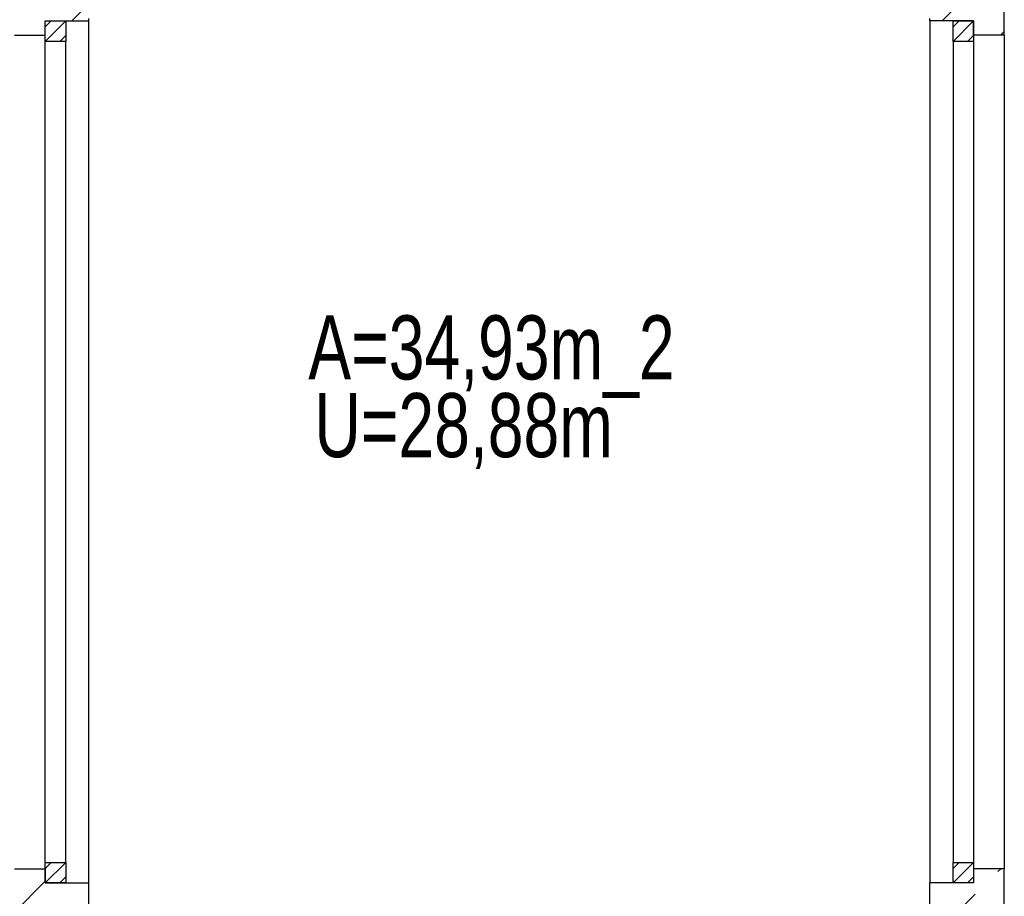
# Model space of a CAD drawing. Header units: metres. Extents: x 940 to 7099, y 1241 to 5343.
# Tile 21 of 23: x 5629 to 6012, y 2734 to 3076. Entities that reach past the tile are written whole.
import ezdxf

# ---------------------------------------------------------------- set-up
doc = ezdxf.new("R2010")
doc.units = ezdxf.units.M
doc.header["$LTSCALE"] = 100
doc.header["$MEASUREMENT"] = 0
doc.linetypes.add('HIDDEN', pattern=[0.375, 0.25, -0.125])
for name, color, linetype in [('20', 211, 'Continuous'), ('22', 211, 'Continuous'), ('30', 5, 'Continuous'), ('32', 2, 'Continuous'), ('64', 1, 'Continuous'), ('67', 2, 'Continuous'), ('68', 211, 'Continuous')]:
    doc.layers.add(name, color=color, linetype=linetype)

msp = doc.modelspace()

# ---------------------------------------------------------------- linework, layer by layer
at = {"layer": '20', "linetype": 'Continuous'}
for p, q in [((5988.2799, 3075), (6012.5, 3099.2201)), ((5648.8687, 3075), (5655.5, 3081.6313)), ((6011.0642, 3069.5), (6012.5, 3070.9358))]:
    msp.add_line(p, q, dxfattribs=at)
at = {"layer": '22', "linetype": 'HIDDEN'}
for p, q in [((5983.5, 2716.6667), (6011.0833, 2744.25)), ((5626.5, 2727.3622), (5638.5, 2739.3622))]:
    msp.add_line(p, q, dxfattribs=at)
at = {"layer": '32', "color": 7, "linetype": 'Continuous'}
for p, q in [((6012.5, 3069.5), (6012.5, 3103.5)), ((5655.5, 3075), (5655.5, 3076)), ((5983.5, 3075), (5983.5, 3076)), ((6012.5, 2710.25), (6012.5, 2744.25)), ((5655.5, 2715.75), (5655.5, 2738.75)), ((5983.5, 2715.75), (5983.5, 2738.75))]:
    msp.add_line(p, q, dxfattribs=at)
at = {"layer": '64', "color": 7, "linetype": 'Continuous'}
for p, q in [((5638.5, 3069.5), (5638.5, 3075)), ((5638.5, 3075), (5655.5, 3075)), ((6000.5, 3075), (5983.5, 3075)), ((6000.5, 3069.5), (6000.5, 3075)), ((5626.5, 3069.5), (5638.5, 3069.5)), ((6012.5, 3069.5), (6000.5, 3069.5)), ((5626.5, 2744.25), (5638.5, 2744.25)), ((5638.5, 2744.25), (5638.5, 2738.75)), ((6012.5, 2744.25), (6000.5, 2744.25)), ((6000.5, 2744.25), (6000.5, 2738.75)), ((5638.5, 2738.75), (5655.5, 2738.75)), ((6000.5, 2738.75), (5983.5, 2738.75))]:
    msp.add_line(p, q, dxfattribs=at)
at = {"layer": '67', "linetype": 'Continuous'}
for p, q in [((5638.5, 3067), (5638.5, 3075)), ((5638.5, 3075), (5646.5, 3075)), ((5646.5, 3075), (5646.5, 3067)), ((5655.5, 2738.75), (5655.5, 3075)), ((5983.5, 3075), (5983.5, 2738.75)), ((5992.5, 3067), (5992.5, 3075)), ((5992.5, 3075), (6000.5, 3075)), ((6000.5, 3075), (6000.5, 3067)), ((5638.5, 2744.25), (5638.5, 3069.5)), ((6000.5, 3069.5), (6000.5, 2744.25)), ((6012.5, 3069.5), (6012.5, 2744.25)), ((5646.5, 3067), (5638.5, 3067)), ((5638.5, 2746.75), (5638.5, 3067)), ((5646.5, 2746.75), (5646.5, 3067)), ((6000.5, 3067), (5992.5, 3067)), ((5992.5, 3067), (5992.5, 2746.75)), ((6000.5, 3067), (6000.5, 2746.75)), ((5638.5, 2738.75), (5638.5, 2746.75)), ((5638.5, 2746.75), (5646.5, 2746.75)), ((5646.5, 2746.75), (5646.5, 2738.75)), ((5992.5, 2738.75), (5992.5, 2746.75)), ((5992.5, 2746.75), (6000.5, 2746.75)), ((6000.5, 2746.75), (6000.5, 2738.75)), ((5646.5, 2738.75), (5638.5, 2738.75)), ((6000.5, 2738.75), (5992.5, 2738.75))]:
    msp.add_line(p, q, dxfattribs=at)
at = {"layer": '68', "linetype": 'Continuous'}
for p, q in [((5638.5, 3067), (5646.5, 3075)), ((5638.5, 3072.6569), (5640.8431, 3075)), ((5992.5, 3067), (6000.5, 3075)), ((5992.5, 3072.6569), (5994.8431, 3075)), ((5644.1569, 3067), (5646.5, 3069.3431)), ((5998.1569, 3067), (6000.5, 3069.3431)), ((5638.5, 2738.75), (5646.5, 2746.75)), ((5638.5, 2744.4069), (5640.8431, 2746.75)), ((5992.5, 2738.75), (6000.5, 2746.75)), ((5992.5, 2744.4069), (5994.8431, 2746.75)), ((5644.1569, 2738.75), (5646.5, 2741.0931)), ((5998.1569, 2738.75), (6000.5, 2741.0931))]:
    msp.add_line(p, q, dxfattribs=at)

# ---------------------------------------------------------------- texts
at = {"layer": '30', "width": 0.75}
for s, p in [('A=34,93m_2', (5741.0649, 2935.1429)), ('U=28,88m', (5743.4436, 2904.824))]:
    msp.add_text(s, height=25, dxfattribs=at).set_placement(p)

doc.saveas('drawing.dxf')
